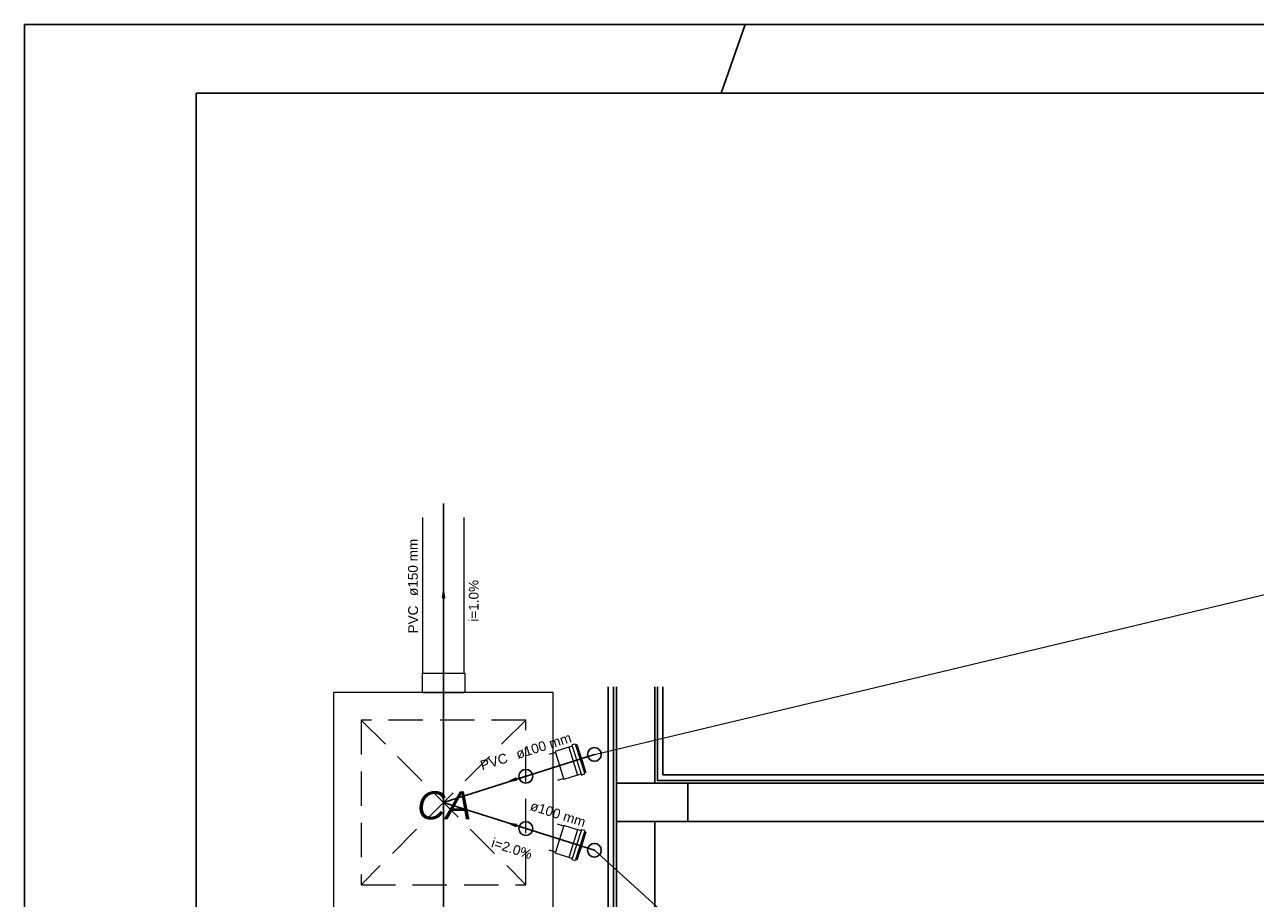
# Model space of a CAD drawing. Header units: millimetres. Extents: x 0 to 354, y 0 to 59.
# Tile 73 of 84: x 270 to 288, y 47 to 59. Entities that reach past the tile are written whole.
import ezdxf

# ---------------------------------------------------------------- set-up
doc = ezdxf.new("R2010")
doc.units = ezdxf.units.MM
doc.linetypes.add('DASHED', pattern=[0.75, 0.5, -0.25])
for name, color, linetype, lineweight in [('AF-Tubos detalhe', 152, 'Continuous', 30), ('AP-Colunas', 196, 'Continuous', 30), ('AP-Indicação coluna', 2, 'Continuous', 20), ('AP-Sentido tubo', 196, 'Continuous', 20), ('AP-Seção tubo', 196, 'Continuous', 20), ('AP-Textos tubo', 1, 'Continuous', 20), ('AP-Tubos', 196, 'Continuous', 30), ('Simbolos', 3, 'Continuous', 20), ('Simbolos_int', 1, 'Continuous', 5)]:
    doc.layers.add(name, color=color, linetype=linetype, lineweight=lineweight)
doc.styles.add('Arial', font='arial.ttf')
doc.styles.add('ArialI', font='ariali.ttf')
doc.styles.get("Standard").update_dxf_attribs({"font": 'arial.ttf'})
doc.dimstyles.get("Standard").update_dxf_attribs({"dimtxt": 0.18, "dimasz": 0.18, "dimexe": 0.18, "dimexo": 0.0625, "dimgap": 0.09, "dimtad": 0, "dimtih": 1, "dimtoh": 1, "dimdec": 4, "dimzin": 0, "dimdsep": 46, "dimtxsty": 'Standard', "dimcen": 0.09, "dimadec": 0, "dimazin": 0, "dimtfac": 1, "dimtdec": 4, "dimtofl": 0, "dimtmove": 0, "dimatfit": 3, "dimfxl": 1, "dimtolj": 1, "dimtzin": 0, "dimarcsym": 0})

msp = doc.modelspace()

# ---------------------------------------------------------------- linework, layer by layer
at = {"color": 1}
for p, q in [((280.5, 59.4), (280.1465, 58.4)), ((278.5027, 49.7463), (278.5027, 10.5393)), ((278.5807, 10.5393), (278.5807, 49.7463)), ((278.6227, 49.7463), (278.6227, 48.3413)), ((278.6227, 10.5393), (278.6227, 49.7463)), ((279.1807, 49.7463), (279.1807, 48.3413)), ((279.2227, 49.7463), (279.2227, 48.3833)), ((279.3007, 48.4613), (279.3007, 49.7463)), ((303.3007, 48.4613), (279.3007, 48.4613)), ((279.6607, 48.3413), (278.6227, 48.3413)), ((278.6227, 48.3413), (278.6227, 47.7833)), ((278.6227, 48.3413), (279.1807, 48.3413)), ((279.1807, 48.3413), (303.4207, 48.3413)), ((279.2227, 48.3833), (303.3817, 48.3833)), ((279.6607, 47.7833), (279.6607, 48.3413)), ((290.7817, 48.3413), (279.6607, 48.3413)), ((279.6607, 48.3413), (279.6607, 47.7833)), ((278.6227, 47.7833), (279.6607, 47.7833)), ((279.1807, 47.7833), (278.6227, 47.7833)), ((278.6227, 47.7833), (278.6227, 31.3823)), ((279.1807, 31.1423), (279.1807, 47.7833)), ((279.6607, 47.7833), (290.7817, 47.7833))]:
    msp.add_line(p, q, dxfattribs=at)
at = {"color": 2}
msp.add_lwpolyline([(270, 59.4), (270, 0), (354.1, 0), (354.1, 59.4)], close=True, dxfattribs=at)
at = {"color": 6}
msp.add_lwpolyline([(272.5, 58.4), (272.5, 1), (353.1, 1), (353.1, 58.4)], close=True, dxfattribs=at)
at = {"layer": 'AF-Tubos detalhe', "color": 3}
for centre in [(277.3027, 48.4433), (277.3027, 47.6793)]:
    msp.add_circle(centre, 0.1, dxfattribs=at)
at = {"layer": 'AP-Colunas', "linetype": 'Continuous'}
for p, q in [((278.1427, 48.6054), (278.0817, 48.796)), ((278.3027, 48.7613), (278.1117, 48.7007)), ((278.0817, 47.3285), (278.1427, 47.5191)), ((278.3027, 47.3633), (278.1117, 47.4238))]:
    msp.add_line(p, q, dxfattribs=at)
for centre in [(278.3027, 48.7613), (278.3027, 47.3633)]:
    msp.add_circle(centre, 0.1, dxfattribs=at)
at = {"layer": 'AP-Indicação coluna'}
for p, q in [((278.3027, 48.7613), (288.3477, 51.1618)), ((278.3027, 47.3633), (281.1137, 44.819))]:
    msp.add_line(p, q, dxfattribs=at)
at = {"layer": 'AP-Seção tubo'}
for p, q in [((275.8027, 49.9473), (275.8027, 52.2172)), ((276.4027, 49.9473), (276.4027, 52.2172)), ((277.7327, 48.7902), (277.6417, 48.7612)), ((277.8547, 48.409), (277.7637, 48.38)), ((277.8547, 47.7156), (277.7637, 47.7445)), ((277.7337, 47.3344), (277.6417, 47.3633))]:
    msp.add_line(p, q, dxfattribs=at)
at = {"layer": 'AP-Tubos'}
for p, q in [((276.1027, 48.0623), (276.1027, 52.4172)), ((278.3027, 48.7613), (276.1027, 48.0623)), ((278.3027, 47.3633), (276.1027, 48.0623)), ((276.1027, 13.662), (276.1027, 48.0623))]:
    msp.add_line(p, q, dxfattribs=at)
at = {"layer": 'Simbolos'}
for p, q in [((275.7907, 49.9473), (276.4157, 49.9473)), ((275.7907, 49.9473), (275.7907, 49.6753)), ((276.4157, 49.9473), (276.4157, 49.6753)), ((275.7907, 49.6753), (275.8027, 49.6623)), ((276.4027, 49.6623), (276.4157, 49.6753)), ((275.8027, 49.6623), (276.4027, 49.6623)), ((277.9287, 48.8649), (277.7297, 48.8016)), ((277.9297, 48.8662), (277.9287, 48.8649)), ((277.9757, 48.881), (277.9297, 48.8662)), ((277.9767, 48.8958), (277.9787, 48.886)), ((278.0147, 48.9121), (277.9787, 48.9009)), ((278.0187, 48.9104), (278.0257, 48.8999)), ((278.0477, 48.9037), (278.0307, 48.8983)), ((278.0477, 48.9037), (278.1767, 48.4977)), ((278.0567, 48.4608), (277.8577, 48.3975)), ((278.0587, 48.4602), (278.0567, 48.4608)), ((278.1047, 48.475), (278.0587, 48.4602)), ((278.1137, 48.4632), (278.1097, 48.4724)), ((278.1547, 48.4718), (278.1187, 48.4606)), ((278.1577, 48.4758), (278.1567, 48.4882)), ((278.1767, 48.4977), (278.1597, 48.4923)), ((278.0567, 47.6637), (277.8577, 47.727)), ((278.1767, 47.6268), (278.0477, 47.2208)), ((278.0587, 47.6644), (278.0567, 47.6637)), ((278.1047, 47.6495), (278.0587, 47.6644)), ((278.1137, 47.6614), (278.1097, 47.6521)), ((278.1547, 47.6528), (278.1187, 47.664)), ((278.1577, 47.6487), (278.1567, 47.6363)), ((278.1767, 47.6268), (278.1597, 47.6323)), ((277.9287, 47.2596), (277.7297, 47.3229)), ((277.9297, 47.2584), (277.9287, 47.2596)), ((277.9757, 47.2435), (277.9297, 47.2584)), ((277.9767, 47.2287), (277.9787, 47.2385)), ((278.0147, 47.2125), (277.9797, 47.2237)), ((278.0197, 47.2141), (278.0257, 47.2246)), ((278.0477, 47.2208), (278.0307, 47.2263))]:
    msp.add_line(p, q, dxfattribs=at)
at = {"layer": 'Simbolos', "linetype": 'Continuous'}
msp.add_lwpolyline([(274.5027, 46.4623), (277.7027, 46.4623), (277.7027, 49.6623), (274.5027, 49.6623), (274.5027, 46.4623)], close=True, dxfattribs=at)
at = {"layer": 'Simbolos'}
for centre, start, end in [((277.9747, 48.8848), 287.627, 12.6267), ((277.9807, 48.8971), 107.627, 192.627), ((278.0157, 48.9083), 32.6267, 107.627), ((278.0287, 48.9021), 212.627, 287.627), ((278.1067, 48.4712), 22.6267, 107.627), ((278.1177, 48.4644), 202.627, 287.627), ((278.1527, 48.4756), 287.627, 2.62667), ((278.1607, 48.4884), 107.627, 182.627), ((278.1067, 47.6533), 252.374, 337.374), ((278.1177, 47.6602), 72.3736, 157.374), ((278.1527, 47.649), 357.374, 72.3736), ((278.1607, 47.6361), 177.374, 252.374), ((277.9747, 47.2397), 347.374, 72.3736), ((277.9807, 47.2275), 167.374, 252.374), ((278.0157, 47.2163), 252.374, 327.374), ((278.0297, 47.2225), 72.3736, 147.374)]:
    msp.add_arc(centre, 0.004, start, end, dxfattribs=at)
at = {"layer": 'Simbolos_int', "linetype": 'DASHED'}
for p, q in [((277.3027, 49.2623), (274.9027, 46.8623)), ((274.9027, 49.2623), (277.3027, 46.8623))]:
    msp.add_line(p, q, dxfattribs=at)
at = {"layer": 'Simbolos_int'}
for p, q in [((277.7297, 48.8016), (277.8577, 48.3975)), ((277.9287, 48.8649), (278.0567, 48.4608)), ((277.9787, 48.8819), (278.1077, 48.4759)), ((278.0277, 48.8973), (278.1567, 48.4913)), ((277.8577, 47.727), (277.7297, 47.3229)), ((278.0567, 47.6637), (277.9287, 47.2596)), ((278.1077, 47.6486), (277.9787, 47.2426)), ((278.1567, 47.6332), (278.0277, 47.2272))]:
    msp.add_line(p, q, dxfattribs=at)
at = {"layer": 'Simbolos_int', "linetype": 'DASHED'}
msp.add_lwpolyline([(274.9027, 46.8623), (277.3027, 46.8623), (277.3027, 49.2623), (274.9027, 49.2623), (274.9027, 46.8623)], close=True, dxfattribs=at)

# ---------------------------------------------------------------- texts
at = {"layer": 'AP-Textos tubo', "char_height": 0.1412, "line_spacing_factor": 0.798, "style": 'Arial'}
for s, insert, width, attachment_point, rotation in [('ø150 mm', (275.7321, 51.0712), 1.18608, 7, 90.00021), ('i=1.0%', (276.6151, 51.0002), 1.01664, 8, 90.00021), ('PVC', (275.7321, 50.9302), 0.50832, 9, 90.00021), ('ø100 mm', (277.1876, 48.6907), 1.18608, 7, 17.62418), ('PVC', (277.0536, 48.6487), 0.50832, 9, 17.62418), ('ø100 mm', (277.3518, 47.9497), 1.18608, 7, 342.37582), ('i=2.0%', (277.0778, 47.3207), 1.01664, 8, 342.37582)]:
    msp.add_mtext(s, dxfattribs=dict(at, insert=insert, width=width, attachment_point=attachment_point, rotation=rotation))
at = {"layer": 'Simbolos', "insert": (275.7207, 47.8091), "char_height": 0.40857, "width": 0.980563, "attachment_point": 7, "line_spacing_factor": 0.798, "style": 'ArialI'}
msp.add_mtext('CA', dxfattribs=at)

# ---------------------------------------------------------------- leaders
at = {"layer": 'AP-Sentido tubo'}
for points in [[(276.1027, 51.1417), (276.1027, 50.8593)], [(277.0677, 48.369), (277.3377, 48.4545)], [(277.0677, 47.7555), (277.3377, 47.67)]]:
    msp.add_leader(points, dimstyle='Standard', override={"dimasz": 0.1, "dimldrblk": 'CLOSED'}, dxfattribs=at)

doc.saveas('drawing.dxf')
